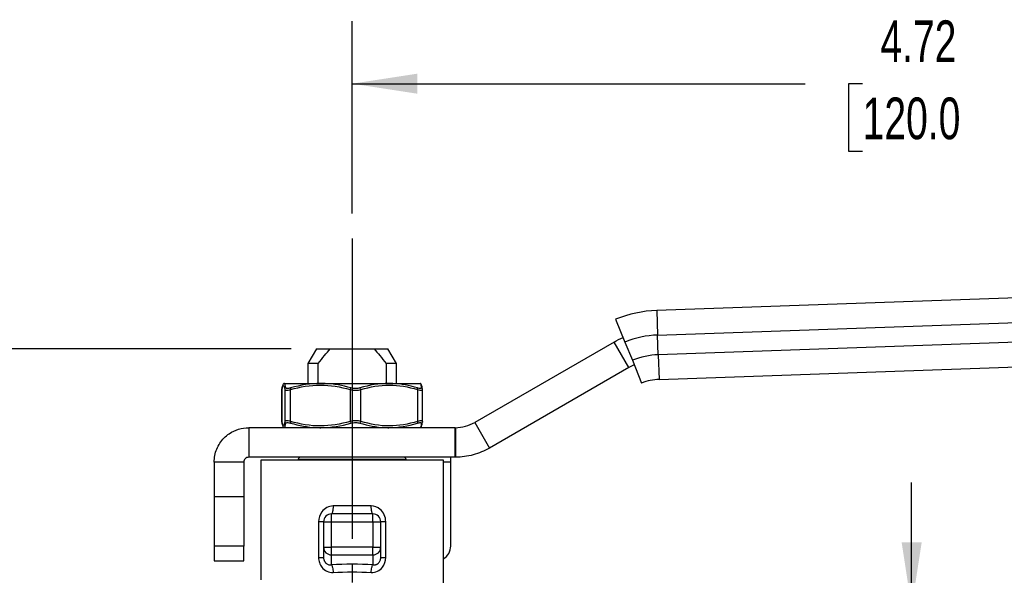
# Model space of a CAD drawing. Header units: inches. Extents: x 0.5 to 21.5, y 0.5 to 16.5.
# Tile 7 of 15: x 4.1 to 8, y 6.8 to 9. Entities that reach past the tile are written whole.
import ezdxf

# ---------------------------------------------------------------- set-up
doc = ezdxf.new("R2010")
doc.units = ezdxf.units.IN
doc.header["$LTSCALE"] = 2
doc.header["$MEASUREMENT"] = 0
doc.linetypes.add('SLD-Center', pattern=[0.75, 0.6, -0.05, 0.05, -0.05])
doc.linetypes.add('SLD-Solid', pattern=[0])
doc.layers.add('CENTER', color=40, linetype='SLD-Center')
doc.layers.add('DIMENSIONS', color=140, linetype='SLD-Solid', lineweight=25)
doc.styles.add('SLDTEXTSTYLE0', font='TXT', dxfattribs={"width": 0.7})
doc.dimstyles.new('SLDDIMSTYLE0', dxfattribs={"dimtxt": 0.169922, "dimasz": 0.26, "dimexe": 0, "dimexo": 0.0625, "dimgap": 0.04248, "dimtad": 0, "dimtih": 1, "dimtoh": 1, "dimrnd": 1e-09, "dimzin": 12, "dimdsep": 46, "dimtxsty": 'SLDTEXTSTYLE0', "dimsah": 1, "dimcen": 0.09, "dimadec": 0, "dimazin": 3, "dimtfac": 1, "dimtofl": 0, "dimtmove": 0, "dimatfit": 3, "dimfxl": 0, "dimfrac": 2, "dimtolj": 1, "dimtzin": 12, "dimarcsym": 0})
doc.dimstyles.new('SLDDIMSTYLE1', dxfattribs={"dimtxt": 0.169922, "dimasz": 0.26, "dimexe": 0, "dimexo": 0.0625, "dimgap": 0.04248, "dimtad": 0, "dimtih": 1, "dimtoh": 1, "dimrnd": 1e-09, "dimzin": 4, "dimdsep": 46, "dimtxsty": 'SLDTEXTSTYLE0', "dimsah": 1, "dimcen": 0.09, "dimadec": 0, "dimazin": 1, "dimtfac": 1, "dimtmove": 0, "dimatfit": 0, "dimfxl": 0, "dimfrac": 2, "dimtolj": 1, "dimtzin": 12, "dimarcsym": 0})

# ---------------------------------------------------------------- blocks, each defined once
blk = doc.blocks.new('_D')
at = {"layer": 'DIMENSIONS'}
for p, q in [((5.3794, 8.2417), (5.3794, 9.0107)), ((10.1042, 7.8996), (10.1042, 9.0107)), ((5.3794, 8.7607), (7.1884, 8.7607)), ((7.4186, 8.7607), (7.3616, 8.7607)), ((7.3616, 8.7607), (7.3616, 8.4907)), ((8.0649, 8.7607), (8.122, 8.7607)), ((8.122, 8.7607), (8.122, 8.4907)), ((10.1042, 8.7607), (8.2952, 8.7607)), ((7.3616, 8.4907), (7.4186, 8.4907)), ((8.122, 8.4907), (8.0649, 8.4907))]:
    blk.add_line(p, q, dxfattribs=at)
for points in [[(5.3794, 8.7607), (5.6394, 8.7207), (5.6394, 8.8007)], [(10.1042, 8.7607), (9.8442, 8.8007), (9.8442, 8.7207)]]:
    blk.add_solid(points, dxfattribs=at)
at = {"layer": 'DIMENSIONS', "char_height": 0.16667, "attachment_point": 1, "style": 'SLDTEXTSTYLE0'}
for s, insert in [('4.72', (7.4893, 9.0136)), ('120.0', (7.4186, 8.7055))]:
    blk.add_mtext(s, dxfattribs=dict(at, insert=insert))
blk = doc.blocks.new('_D_1')
at = {"layer": 'DIMENSIONS'}
for p, q in [((7.6143, 6.6673), (7.6143, 7.1673)), ((6.6872, 6.6673), (7.8643, 6.6673)), ((7.3619, 6.0305), (7.3048, 6.0305)), ((7.3048, 6.0305), (7.3048, 5.7604)), ((7.8668, 6.0305), (7.9239, 6.0305)), ((7.9239, 6.0305), (7.9239, 5.7604)), ((7.3048, 5.7604), (7.3619, 5.7604)), ((7.9239, 5.7604), (7.8668, 5.7604)), ((6.6872, 5.368), (7.8643, 5.368)), ((7.6143, 5.368), (7.6143, 4.868))]:
    blk.add_line(p, q, dxfattribs=at)
for points in [[(7.6143, 6.6673), (7.6543, 6.9273), (7.5743, 6.9273)], [(7.6143, 5.368), (7.5743, 5.108), (7.6543, 5.108)]]:
    blk.add_solid(points, dxfattribs=at)
at = {"layer": 'DIMENSIONS', "char_height": 0.16667, "attachment_point": 1, "style": 'SLDTEXTSTYLE0'}
for s, insert in [('1.30', (7.3619, 6.2834)), ('33.0', (7.3619, 5.9753))]:
    blk.add_mtext(s, dxfattribs=dict(at, insert=insert))
blk = doc.blocks.new('_D_2')
at = {"layer": 'DIMENSIONS'}
for p, q in [((5.1363, 7.7007), (3.0822, 7.7007)), ((3.3322, 7.7007), (3.3322, 6.7834)), ((3.0797, 6.4753), (3.0226, 6.4753)), ((3.0226, 6.4753), (3.0226, 6.2053)), ((3.5846, 6.4753), (3.6417, 6.4753)), ((3.6417, 6.4753), (3.6417, 6.2053)), ((3.0226, 6.2053), (3.0797, 6.2053)), ((3.6417, 6.2053), (3.5846, 6.2053)), ((3.3322, 5.2499), (3.3322, 6.1672)), ((4.0596, 5.2499), (3.0822, 5.2499)), ((4.6101, 5.2499), (4.1796, 5.2499))]:
    blk.add_line(p, q, dxfattribs=at)
for points in [[(3.3322, 7.7007), (3.2922, 7.4407), (3.3722, 7.4407)], [(3.3322, 5.2499), (3.3722, 5.5099), (3.2922, 5.5099)]]:
    blk.add_solid(points, dxfattribs=at)
at = {"layer": 'DIMENSIONS', "char_height": 0.16667, "attachment_point": 1, "style": 'SLDTEXTSTYLE0'}
for s, insert in [('2.45', (3.0797, 6.7282)), ('62.3', (3.0797, 6.4201))]:
    blk.add_mtext(s, dxfattribs=dict(at, insert=insert))

msp = doc.modelspace()

# ---------------------------------------------------------------- linework, layer by layer
for p, q in [((8.9058, 7.9351), (6.5962, 7.8544)), ((6.5962, 7.8544), (6.5996, 7.756)), ((6.5996, 7.756), (8.9127, 7.8368)), ((6.4317, 7.8192), (6.4688, 7.728)), ((6.6024, 7.6774), (6.5996, 7.756)), ((8.9154, 7.7581), (6.6024, 7.6774)), ((6.4256, 7.7282), (5.8691, 7.4069)), ((6.4846, 7.6259), (6.4256, 7.7282)), ((6.4688, 7.728), (6.4986, 7.6551)), ((5.2363, 7.7007), (5.2022, 7.6417)), ((5.2363, 7.7007), (5.2919, 7.7007)), ((5.2919, 7.7007), (5.4669, 7.7007)), ((5.4669, 7.7007), (5.5225, 7.7007)), ((5.5566, 7.6417), (5.5225, 7.7007)), ((6.6024, 7.6774), (6.6058, 7.579)), ((5.2022, 7.6417), (5.2022, 7.5629)), ((5.2431, 7.6417), (5.2022, 7.6417)), ((5.2431, 7.5629), (5.2431, 7.6417)), ((5.5157, 7.6417), (5.5157, 7.5629)), ((5.5566, 7.6417), (5.5157, 7.6417)), ((5.5566, 7.5629), (5.5566, 7.6417)), ((6.4986, 7.6551), (6.5357, 7.564)), ((6.6058, 7.579), (8.9154, 7.6596)), ((6.4846, 7.6259), (5.9281, 7.3046)), ((5.108, 7.5629), (5.1076, 7.5622)), ((5.1077, 7.5629), (5.108, 7.5629)), ((5.108, 7.5629), (5.254, 7.5629)), ((5.254, 7.5629), (5.5254, 7.5629)), ((5.5254, 7.5629), (5.6511, 7.5629)), ((5.0982, 7.5382), (5.0982, 7.4104)), ((5.0982, 7.4109), (5.0982, 7.5378)), ((5.11, 7.5378), (5.11, 7.4109)), ((5.1332, 7.4109), (5.1332, 7.5378)), ((5.3712, 7.5378), (5.3712, 7.4109)), ((5.4144, 7.4109), (5.4144, 7.5378)), ((5.6406, 7.5378), (5.6406, 7.4109)), ((5.6604, 7.5373), (5.6601, 7.5405)), ((5.6601, 7.5368), (5.6606, 7.5378)), ((5.6606, 7.4104), (5.6606, 7.5382)), ((5.6606, 7.4109), (5.6601, 7.4118)), ((5.6601, 7.4082), (5.6604, 7.4113)), ((5.8691, 7.4069), (5.9281, 7.3046)), ((4.966, 7.3858), (4.966, 7.2676)), ((5.7903, 7.3858), (4.966, 7.3858)), ((5.1076, 7.3865), (5.108, 7.3858)), ((5.7903, 7.2676), (5.7903, 7.3858)), ((5.7917, 7.3858), (5.7927, 7.2677)), ((4.8282, 7.248), (4.8282, 7.1097)), ((4.9463, 7.248), (4.8282, 7.248)), ((4.9463, 7.248), (4.9463, 7.1097)), ((5.7903, 7.2676), (4.966, 7.2676)), ((5.0152, 7.2558), (5.0152, 6.7774)), ((5.7436, 7.2558), (5.0152, 7.2558)), ((5.1638, 7.2598), (5.1638, 7.2558)), ((5.1638, 7.2598), (5.595, 7.2598)), ((5.595, 7.2558), (5.595, 7.2598)), ((5.7436, 6.7497), (5.7436, 7.2558)), ((5.7731, 7.248), (5.7436, 7.248)), ((5.7731, 7.248), (5.7731, 7.2676)), ((5.7731, 6.9129), (5.7731, 7.248)), ((4.9463, 7.1097), (4.8282, 7.1097)), ((4.8282, 7.1097), (4.8282, 6.9129)), ((4.9463, 7.1097), (4.9463, 6.9129)), ((5.4621, 7.0413), (5.2967, 7.0413)), ((5.2967, 7.0098), (5.2967, 7.0413)), ((5.4555, 7.0728), (5.3033, 7.0728)), ((5.4621, 7.0098), (5.4621, 7.0413)), ((5.2453, 7.0098), (5.2453, 6.8673)), ((5.2652, 7.0098), (5.2967, 7.0098)), ((5.2652, 7.0098), (5.2652, 6.908)), ((5.2967, 7.0098), (5.4621, 7.0098)), ((5.2967, 6.908), (5.2967, 7.0098)), ((5.4621, 7.0098), (5.4621, 6.908)), ((5.4621, 7.0098), (5.4936, 7.0098)), ((5.4936, 6.908), (5.4936, 7.0098)), ((5.5135, 6.8673), (5.5135, 7.0098)), ((4.9463, 6.9129), (4.8282, 6.9129)), ((4.8282, 6.9129), (4.8282, 6.8538)), ((4.9463, 6.8538), (4.9463, 6.9129)), ((5.2652, 6.908), (5.2967, 6.908)), ((5.2652, 6.908), (5.2652, 6.8673)), ((5.2967, 6.8775), (5.2967, 6.908)), ((5.4621, 6.908), (5.2967, 6.908)), ((5.4621, 6.908), (5.4936, 6.908)), ((5.4621, 6.8775), (5.4621, 6.908)), ((5.4936, 6.8673), (5.4936, 6.908)), ((4.8282, 6.8538), (4.9463, 6.8538)), ((5.2967, 6.8775), (5.4621, 6.8775)), ((5.2967, 6.8376), (5.2967, 6.8775)), ((5.4621, 6.8775), (5.4621, 6.8376))]:
    msp.add_line(p, q)
for centre, radius, start, end in [((6.613, 7.3744), 0.4803, 92, 112.1713), ((6.613, 7.3744), 0.3819, 92, 112.1713), ((6.613, 7.3744), 0.3031, 92, 112.1713), ((6.613, 7.3744), 0.2047, 92, 112.1713), ((5.1717, 7.2598), 0.00787, 90, 180), ((5.5871, 7.2598), 0.00787, 0, 90), ((5.2967, 7.0098), 0.0315, 90, 180), ((5.4621, 7.0098), 0.0315, 0, 90), ((5.2962, 6.9085), 0.031, 181.0102, 270.9758), ((5.4626, 6.9085), 0.031, 269.0242, 358.9898), ((5.714, 6.9129), 0.0591, 300, 0)]:
    msp.add_arc(centre, radius, start, end)
msp.add_ellipse((5.3794, 6.7339), major_axis=(0.3957, 0), ratio=0.267949, start_param=1.36029, end_param=1.781303)
for points in [[(6.4256, 7.7282), (6.4372, 7.7349), (6.4492, 7.7409), (6.4614, 7.7462)], [(5.2431, 7.6417), (5.2613, 7.6659), (5.2772, 7.6851), (5.2919, 7.7007)], [(5.4669, 7.7007), (5.4816, 7.6851), (5.4975, 7.6659), (5.5157, 7.6417)], [(6.506, 7.6368), (6.4987, 7.6335), (6.4916, 7.6299), (6.4846, 7.6259)], [(5.254, 7.5629), (5.2134, 7.5627), (5.1728, 7.5559), (5.1337, 7.5446)], [(5.5254, 7.5629), (5.4868, 7.5627), (5.448, 7.5559), (5.4106, 7.5446)], [(5.11, 7.5378), (5.1103, 7.5362), (5.1149, 7.5345), (5.1267, 7.5362), (5.1332, 7.5378)], [(5.1337, 7.5446), (5.1283, 7.5431), (5.1185, 7.5413), (5.1147, 7.5431), (5.1144, 7.5446)], [(5.3712, 7.5378), (5.3777, 7.5362), (5.3932, 7.5345), (5.4082, 7.5362), (5.4144, 7.5378)], [(5.4106, 7.5446), (5.4055, 7.5431), (5.393, 7.5413), (5.3802, 7.5431), (5.3747, 7.5446)], [(5.6563, 7.5446), (5.6566, 7.5431), (5.6538, 7.5413), (5.6449, 7.5431), (5.6398, 7.5446)], [(5.1332, 7.4109), (5.1267, 7.4124), (5.1149, 7.4142), (5.1103, 7.4124), (5.11, 7.4109)], [(5.1144, 7.4041), (5.1147, 7.4056), (5.1185, 7.4074), (5.1283, 7.4056), (5.1337, 7.4041)], [(5.254, 7.3858), (5.2947, 7.3859), (5.3354, 7.3928), (5.3747, 7.4041)], [(5.4144, 7.4109), (5.4082, 7.4124), (5.3931, 7.4142), (5.3777, 7.4124), (5.3712, 7.4109)], [(5.3747, 7.4041), (5.3802, 7.4056), (5.3929, 7.4074), (5.4055, 7.4056), (5.4106, 7.4041)], [(5.5254, 7.3858), (5.564, 7.3859), (5.6026, 7.3927), (5.6398, 7.4041)], [(5.6398, 7.4041), (5.6449, 7.4056), (5.6538, 7.4074), (5.6566, 7.4056), (5.6563, 7.4041)], [(5.2967, 6.8376), (5.2982, 6.8358), (5.3012, 6.8278), (5.3029, 6.8141), (5.3033, 6.8072)], [(5.3033, 6.8072), (5.3533, 6.8103), (5.4055, 6.8103), (5.4555, 6.8072)], [(5.4555, 6.8072), (5.4559, 6.8141), (5.4576, 6.8278), (5.4606, 6.8358), (5.4621, 6.8376)]]:
    msp.add_open_spline(points, degree=3)
for points, knots in [([(5.0982, 7.5378), (5.1001, 7.5491), (5.1021, 7.5559), (5.1061, 7.5562), (5.108, 7.5491), (5.11, 7.5378)], [0, 0, 0, 0, 0.5, 0.5, 1, 1, 1, 1]), ([(5.1076, 7.5627), (5.1074, 7.5627), (5.1072, 7.5625), (5.1069, 7.5623), (5.1067, 7.5622), (5.1065, 7.562), (5.1062, 7.5617), (5.1055, 7.5611), (5.1048, 7.5603), (5.1035, 7.5587), (5.1021, 7.5556), (5.1002, 7.5494), (5.099, 7.5427), (5.0983, 7.5391)], [0, 0, 0, 0, 0.003984, 0.005959, 0.008139, 0.010868, 0.014519, 0.025866, 0.072365, 0.16375, 0.375104, 0.667567, 1, 1, 1, 1]), ([(5.1144, 7.5446), (5.1125, 7.5543), (5.1103, 7.5621), (5.1083, 7.5629), (5.108, 7.5629)], [0, 0, 0, 0, 0.2952694, 0.3444157, 0.3444157, 0.3444157, 0.3444157]), ([(5.1332, 7.5378), (5.1721, 7.5491), (5.2121, 7.5559), (5.2923, 7.5562), (5.3323, 7.5491), (5.3712, 7.5378)], [0, 0, 0, 0, 0.5, 0.5, 1, 1, 1, 1]), ([(5.3747, 7.5446), (5.341, 7.5543), (5.3005, 7.5621), (5.2598, 7.5629), (5.254, 7.5629)], [0, 0, 0, 0, 0.2952665, 0.3443822, 0.3443822, 0.3443822, 0.3443822]), ([(5.4144, 7.5378), (5.4513, 7.5491), (5.4895, 7.5559), (5.5656, 7.5562), (5.6037, 7.5491), (5.6406, 7.5378)], [0, 0, 0, 0, 0.5, 0.5, 1, 1, 1, 1]), ([(5.6398, 7.5446), (5.6079, 7.5543), (5.5696, 7.5621), (5.5309, 7.5629), (5.5254, 7.5629)], [0, 0, 0, 0, 0.2952694, 0.3445527, 0.3445527, 0.3445527, 0.3445527]), ([(5.6605, 7.5391), (5.6598, 7.5427), (5.6586, 7.5494), (5.6567, 7.5556), (5.6553, 7.5587), (5.654, 7.5603), (5.6533, 7.5611), (5.6526, 7.5617), (5.6523, 7.562), (5.6521, 7.5622), (5.6519, 7.5623), (5.6516, 7.5625), (5.6514, 7.5627), (5.6512, 7.5627)], [0, 0, 0, 0, 0.332342, 0.624793, 0.836173, 0.927583, 0.974109, 0.98547, 0.989127, 0.991861, 0.994044, 0.99602, 1, 1, 1, 1]), ([(5.6513, 7.5621), (5.652, 7.5614), (5.6537, 7.5597), (5.6554, 7.55), (5.6563, 7.5446)], [0, 0, 0, 0, 0.442332, 1, 1, 1, 1]), ([(5.0987, 7.5404), (5.0986, 7.5403), (5.0982, 7.5394), (5.0982, 7.5385), (5.0982, 7.5378)], [0, 0, 0, 0, 0.22634, 1, 1, 1, 1]), ([(5.1144, 7.5446), (5.1129, 7.5439), (5.1107, 7.5418), (5.11, 7.539), (5.11, 7.5378)], [0, 0, 0, 0, 0.571429, 1, 1, 1, 1]), ([(5.1337, 7.5446), (5.1332, 7.5439), (5.1326, 7.5418), (5.133, 7.539), (5.1332, 7.5378)], [0, 0, 0, 0, 0.571429, 1, 1, 1, 1]), ([(5.3712, 7.5378), (5.3714, 7.539), (5.3724, 7.5418), (5.3739, 7.5439), (5.3747, 7.5446)], [0, 0, 0, 0, 0.428571, 1, 1, 1, 1]), ([(5.4144, 7.5378), (5.4142, 7.539), (5.4132, 7.5418), (5.4116, 7.5439), (5.4106, 7.5446)], [0, 0, 0, 0, 0.428571, 1, 1, 1, 1]), ([(5.6406, 7.5378), (5.6409, 7.539), (5.6411, 7.5418), (5.6404, 7.5439), (5.6398, 7.5446)], [0, 0, 0, 0, 0.428571, 1, 1, 1, 1]), ([(5.6406, 7.5378), (5.6437, 7.5371), (5.6497, 7.5357), (5.6561, 7.5352), (5.6597, 7.5356), (5.66, 7.5365), (5.6601, 7.5368)], [0, 0, 0, 0, 0.291743, 0.576487, 0.859818, 1, 1, 1, 1]), ([(5.6601, 7.5404), (5.6599, 7.5409), (5.6595, 7.542), (5.6582, 7.5435), (5.6569, 7.5442), (5.6563, 7.5446)], [0, 0, 0, 0, 0.261173, 0.630582, 1, 1, 1, 1]), ([(5.6606, 7.5378), (5.6606, 7.5385), (5.6606, 7.5394), (5.6602, 7.5403), (5.6601, 7.5404)], [0, 0, 0, 0, 0.773661, 1, 1, 1, 1]), ([(5.0987, 7.4082), (5.0986, 7.4084), (5.0982, 7.4092), (5.0982, 7.4102), (5.0982, 7.4109)], [0, 0, 0, 0, 0.226339, 1, 1, 1, 1]), ([(5.11, 7.4109), (5.108, 7.3996), (5.1061, 7.3925), (5.1021, 7.3927), (5.1001, 7.3996), (5.0982, 7.4109)], [0, 0, 0, 0, 0.5, 0.5, 1, 1, 1, 1]), ([(5.0983, 7.4096), (5.099, 7.406), (5.1002, 7.3992), (5.1021, 7.3931), (5.1035, 7.39), (5.1048, 7.3883), (5.1055, 7.3875), (5.1062, 7.3869), (5.1065, 7.3867), (5.1067, 7.3865), (5.1069, 7.3863), (5.1072, 7.3861), (5.1074, 7.386), (5.1076, 7.3859)], [0, 0, 0, 0, 0.3323423, 0.6247934, 0.8361731, 0.9275828, 0.9741086, 0.9854697, 0.9891272, 0.9918612, 0.9940439, 0.9960201, 1, 1, 1, 1]), ([(5.108, 7.3858), (5.1083, 7.3858), (5.1103, 7.3866), (5.1125, 7.3944), (5.1144, 7.4041)], [0.3444099, 0.3444099, 0.3444099, 0.3444099, 0.3936929, 0.6889626, 0.6889626, 0.6889626, 0.6889626]), ([(5.11, 7.4109), (5.11, 7.4097), (5.1107, 7.4069), (5.1129, 7.4048), (5.1144, 7.4041)], [0, 0, 0, 0, 0.428571, 1, 1, 1, 1]), ([(5.1332, 7.4109), (5.133, 7.4097), (5.1326, 7.4069), (5.1332, 7.4048), (5.1337, 7.4041)], [0, 0, 0, 0, 0.428571, 1, 1, 1, 1]), ([(5.3712, 7.4109), (5.3323, 7.3996), (5.2922, 7.3927), (5.2121, 7.3925), (5.1721, 7.3996), (5.1332, 7.4109)], [0, 0, 0, 0, 0.5, 0.5, 1, 1, 1, 1]), ([(5.1337, 7.4041), (5.1672, 7.3944), (5.2075, 7.3866), (5.2482, 7.3858), (5.254, 7.3858)], [0, 0, 0, 0, 0.2952665, 0.3445919, 0.3445919, 0.3445919, 0.3445919]), ([(5.3712, 7.4109), (5.3714, 7.4097), (5.3724, 7.4069), (5.3739, 7.4048), (5.3747, 7.4041)], [0, 0, 0, 0, 0.428571, 1, 1, 1, 1]), ([(5.4144, 7.4109), (5.4142, 7.4097), (5.4132, 7.4069), (5.4116, 7.4048), (5.4106, 7.4041)], [0, 0, 0, 0, 0.428571, 1, 1, 1, 1]), ([(5.4106, 7.4041), (5.4427, 7.3944), (5.4812, 7.3866), (5.5199, 7.3858), (5.5254, 7.3858)], [0, 0, 0, 0, 0.2952697, 0.3445528, 0.3445528, 0.3445528, 0.3445528]), ([(5.6406, 7.4109), (5.6037, 7.3996), (5.5656, 7.3927), (5.4894, 7.3925), (5.4513, 7.3996), (5.4144, 7.4109)], [0, 0, 0, 0, 0.5, 0.5, 1, 1, 1, 1]), ([(5.6406, 7.4109), (5.6409, 7.4097), (5.6411, 7.4069), (5.6404, 7.4048), (5.6398, 7.4041)], [0, 0, 0, 0, 0.428571, 1, 1, 1, 1]), ([(5.6601, 7.4118), (5.66, 7.4122), (5.6597, 7.4131), (5.6561, 7.4135), (5.6497, 7.413), (5.6437, 7.4116), (5.6406, 7.4109)], [0, 0, 0, 0, 0.140424, 0.425249, 0.708663, 1, 1, 1, 1]), ([(5.6563, 7.4041), (5.6555, 7.3988), (5.6539, 7.3892), (5.6521, 7.3874), (5.6513, 7.3866)], [0, 0, 0, 0, 0.547324, 1, 1, 1, 1]), ([(5.6514, 7.3859), (5.6515, 7.386), (5.6517, 7.3861), (5.6519, 7.3863), (5.6521, 7.3864), (5.6522, 7.3865), (5.6524, 7.3866), (5.6527, 7.3869), (5.6534, 7.3875), (5.6541, 7.3883), (5.6553, 7.3899), (5.6568, 7.3931), (5.6586, 7.3993), (5.6598, 7.406), (5.6605, 7.4096)], [0, 0, 0, 0, 0.004479, 0.006506, 0.007497, 0.008519, 0.010874, 0.014059, 0.024469, 0.069769, 0.16143, 0.374432, 0.667539, 1, 1, 1, 1]), ([(5.6601, 7.4082), (5.6599, 7.4078), (5.6595, 7.4067), (5.6582, 7.4052), (5.6569, 7.4044), (5.6563, 7.4041)], [0, 0, 0, 0, 0.261174, 0.630583, 1, 1, 1, 1]), ([(5.6606, 7.4109), (5.6606, 7.4102), (5.6606, 7.4092), (5.6602, 7.4084), (5.6601, 7.4082)], [0, 0, 0, 0, 0.77366, 1, 1, 1, 1]), ([(5.7917, 7.3858), (5.8052, 7.3859), (5.8187, 7.3877), (5.8448, 7.3949), (5.8573, 7.4001), (5.8691, 7.4069)], [0, 0, 0, 0, 0.1032592, 0.1032592, 0.2065183, 0.2065183, 0.2065183, 0.2065183]), ([(4.8282, 7.248), (4.8282, 7.2569), (4.8291, 7.2659), (4.8343, 7.2923), (4.8412, 7.309), (4.861, 7.339), (4.8737, 7.3518), (4.8999, 7.3696), (4.9124, 7.3756), (4.9386, 7.3837), (4.9523, 7.3858), (4.966, 7.3858)], [0, 0, 0, 0, 0.0682739, 0.0682739, 0.2050778, 0.2050778, 0.3418748, 0.3418748, 0.4465485, 0.4465485, 0.5512219, 0.5512219, 0.5512219, 0.5512219]), ([(5.7903, 7.3858), (5.7905, 7.3858), (5.7908, 7.3858), (5.7912, 7.3858), (5.7914, 7.3858), (5.7917, 7.3858)], [0, 0, 0, 0, 0.001714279, 0.001714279, 0.003428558, 0.003428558, 0.003428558, 0.003428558]), ([(5.9281, 7.3046), (5.9076, 7.2927), (5.8856, 7.2836), (5.8399, 7.2711), (5.8164, 7.2679), (5.7927, 7.2677)], [0, 0, 0, 0, 0.1805755, 0.1805755, 0.361151, 0.361151, 0.361151, 0.361151]), ([(4.966, 7.2676), (4.9634, 7.2676), (4.9608, 7.2671), (4.9561, 7.2651), (4.9539, 7.2637), (4.9502, 7.26), (4.9488, 7.2578), (4.9468, 7.253), (4.9463, 7.2505), (4.9463, 7.248)], [0, 0, 0, 0, 0.02004209, 0.02004209, 0.04007403, 0.04007403, 0.06010595, 0.06010595, 0.07978962, 0.07978962, 0.07978962, 0.07978962]), ([(5.7927, 7.2677), (5.7923, 7.2677), (5.7919, 7.2676), (5.7911, 7.2676), (5.7907, 7.2676), (5.7903, 7.2676)], [0, 0, 0, 0, 0.002996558, 0.002996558, 0.005993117, 0.005993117, 0.005993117, 0.005993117]), ([(5.3033, 7.0728), (5.2861, 7.0728), (5.2566, 7.0576), (5.2453, 7.0241), (5.2453, 7.0098)], [0, 0, 0, 0, 0.1459378, 0.2553911, 0.2553911, 0.2553911, 0.2553911]), ([(5.3033, 7.0728), (5.3033, 7.0645), (5.3026, 7.0563), (5.3002, 7.0447), (5.2984, 7.0413), (5.2967, 7.0413)], [0, 0, 0, 0, 0.5, 0.5, 1, 1, 1, 1]), ([(5.4621, 7.0413), (5.4604, 7.0413), (5.4586, 7.0447), (5.4562, 7.0563), (5.4555, 7.0645), (5.4555, 7.0728)], [0, 0, 0, 0, 0.5, 0.5, 1, 1, 1, 1]), ([(5.5135, 7.0098), (5.5135, 7.0193), (5.5093, 7.0385), (5.4898, 7.0646), (5.4684, 7.0728), (5.4555, 7.0728)], [0, 0, 0, 0, 0.0729489, 0.1458978, 0.2553211, 0.2553211, 0.2553211, 0.2553211]), ([(5.2652, 7.0098), (5.2652, 7.0098), (5.2633, 7.0098), (5.2563, 7.0098), (5.2512, 7.0098), (5.2453, 7.0098)], [0, 0, 0, 0, 0.5, 0.5, 1, 1, 1, 1]), ([(5.5135, 7.0098), (5.5076, 7.0098), (5.5025, 7.0098), (5.4955, 7.0098), (5.4936, 7.0098), (5.4936, 7.0098)], [0, 0, 0, 0, 0.5, 0.5, 1, 1, 1, 1]), ([(5.2453, 6.8673), (5.2453, 6.8602), (5.2474, 6.846), (5.2624, 6.8166), (5.2863, 6.8061), (5.3033, 6.8072)], [0, 0, 0, 0, 0.0541785, 0.1083571, 0.2528331, 0.2528331, 0.2528331, 0.2528331]), ([(5.2453, 6.8673), (5.2512, 6.8673), (5.2563, 6.8673), (5.2633, 6.8673), (5.2652, 6.8673), (5.2652, 6.8673)], [0, 0, 0, 0, 0.5, 0.5, 1, 1, 1, 1]), ([(5.2652, 6.8673), (5.2653, 6.8662), (5.2653, 6.864), (5.2658, 6.8608), (5.2665, 6.8577), (5.2675, 6.8547), (5.2688, 6.8518), (5.2704, 6.8491), (5.2723, 6.8467), (5.2749, 6.844), (5.2786, 6.8412), (5.2836, 6.8388), (5.2899, 6.8373), (5.2943, 6.8375), (5.2967, 6.8376)], [0, 0, 0, 0, 0.064889, 0.12826, 0.19045, 0.251815, 0.312726, 0.373561, 0.4347, 0.496518, 0.598866, 0.716425, 0.849963, 1, 1, 1, 1]), ([(5.4555, 6.8072), (5.4725, 6.8061), (5.5028, 6.8194), (5.5135, 6.8531), (5.5135, 6.8673)], [0, 0, 0, 0, 0.1445153, 0.2529018, 0.2529018, 0.2529018, 0.2529018]), ([(5.4621, 6.8376), (5.4633, 6.8375), (5.4657, 6.8373), (5.4691, 6.8375), (5.4724, 6.8381), (5.4753, 6.839), (5.478, 6.8401), (5.4803, 6.8414), (5.4824, 6.8428), (5.4837, 6.8439), (5.4858, 6.8459), (5.4885, 6.849), (5.4915, 6.8547), (5.4933, 6.8609), (5.4935, 6.8651), (5.4936, 6.8673)], [0, 0, 0, 0, 0.077583, 0.150819, 0.219759, 0.284461, 0.344997, 0.401455, 0.453945, 0.5026, 0.504363, 0.628121, 0.750028, 0.873031, 1, 1, 1, 1]), ([(5.4936, 6.8673), (5.4936, 6.8673), (5.4955, 6.8673), (5.5025, 6.8673), (5.5076, 6.8673), (5.5135, 6.8673)], [0, 0, 0, 0, 0.5, 0.5, 1, 1, 1, 1])]:
    msp.add_open_spline(points, degree=3, knots=knots)
at = {"layer": 'CENTER'}
msp.add_line((5.3794, 8.1417), (5.3794, 6.7676), dxfattribs=at)

# ---------------------------------------------------------------- dimensions: what is measured, and where the dimension line sits
at = {"layer": 'DIMENSIONS'}
dim = msp.add_linear_dim(base=(10.1042, 8.7607), p1=(5.3794, 8.1417), p2=(10.1042, 7.7996), dimstyle='SLDDIMSTYLE0', dxfattribs=at)
dim.commit()
dim.dimension.update_dxf_attribs({"geometry": '_D', "text_midpoint": (7.7418, 8.7607), "dimtype": 160})
for base, p1, p2, dimstyle, picture, middle in [((3.3322, 7.7007), (4.7101, 5.2499), (5.2363, 7.7007), 'SLDDIMSTYLE0', '_D_2', (3.3322, 6.4753)), ((7.6143, 5.368), (6.5872, 6.6673), (6.5872, 5.368), 'SLDDIMSTYLE1', '_D_1', (7.6143, 6.0305))]:
    dim = msp.add_linear_dim(base=base, p1=p1, p2=p2, angle=90, dimstyle=dimstyle, dxfattribs=at)
    dim.commit()
    dim.dimension.update_dxf_attribs({"geometry": picture, "text_midpoint": middle, "dimtype": 160})

doc.saveas('drawing.dxf')
